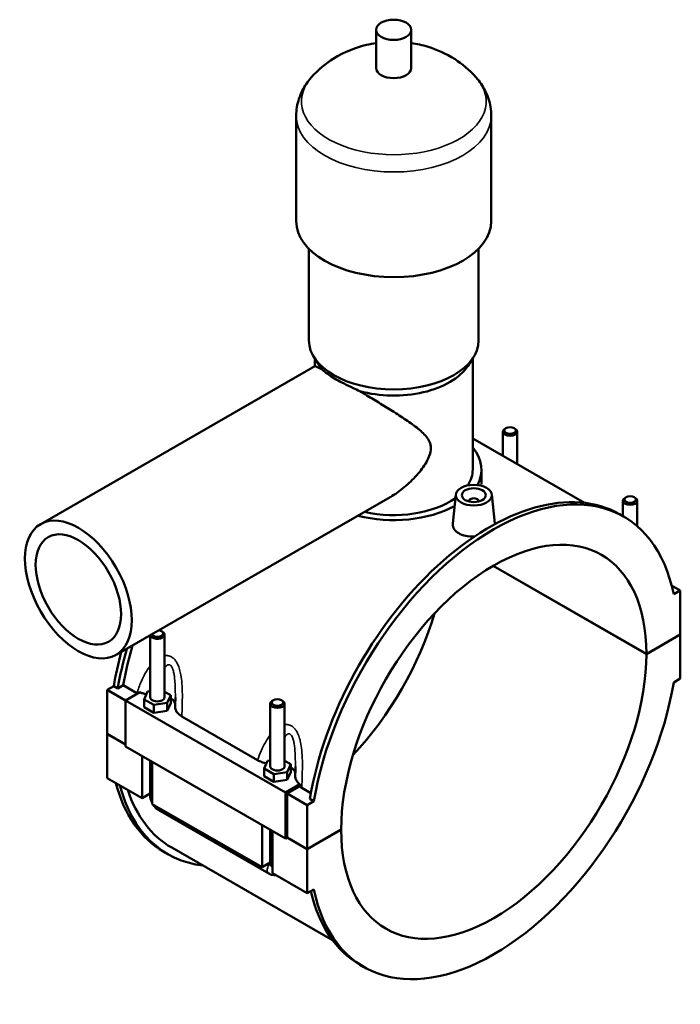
# Model space of a CAD drawing. Header units: millimetres. Extents: x 0 to 989, y -206 to 1211.
# Tile 8 of 8: x 714 to 989, y 715 to 1126. Entities that reach past the tile are written whole.
import ezdxf

# ---------------------------------------------------------------- set-up
doc = ezdxf.new("R2010")
doc.units = ezdxf.units.MM
doc.layers.add('Visible (ISO)', color=7, linetype='Continuous', lineweight=50)
doc.layers.add('Visible Narrow (ISO)', color=7, linetype='Continuous', lineweight=35)

msp = doc.modelspace()

# ---------------------------------------------------------------- linework, layer by layer
at = {"layer": 'Visible (ISO)'}
for p, q in [((862.1986, 1106.088), (862.1986, 1122.0466)), ((876.8386, 1106.088), (876.8386, 1122.0466)), ((828.8519, 1042.254), (828.8519, 1086.1399)), ((910.1853, 1042.254), (910.1853, 1086.1399)), ((834.1386, 992.3836), (834.1386, 1030.7075)), ((904.8986, 992.3836), (904.8986, 1030.7075)), ((838.6891, 981.7133), (836.4054, 985.2081)), ((836.5786, 981.6407), (836.5786, 984.9431)), ((900.3481, 981.7133), (902.6318, 985.2081)), ((902.4586, 938.5236), (902.4586, 984.9431)), ((722.2772, 915.8189), (836.6113, 981.6596)), ((915.0261, 944.2914), (915.0261, 954.3521)), ((916.3225, 955.8161), (915.8966, 955.5689)), ((919.7297, 955.8161), (920.1556, 955.5689)), ((921.0261, 940.8363), (921.0261, 954.3521)), ((902.4586, 951.5286), (949.0992, 924.6701)), ((906.1186, 932.4329), (906.1186, 938.5236)), ((753.7162, 861.2242), (868.0504, 927.0648)), ((895.4083, 928.138), (894.1106, 916.0343)), ((900.894, 925.2329), (900.894, 925.4192)), ((904.894, 925.2329), (904.894, 925.4192)), ((910.3798, 928.138), (911.6815, 915.9972)), ((965.0893, 925.5226), (965.0893, 919.1073)), ((966.3857, 926.9866), (965.9598, 926.7395)), ((969.7929, 926.9866), (970.2188, 926.7395)), ((971.0893, 925.5226), (971.0893, 914.87)), ((965.3624, 918.95), (963.6937, 919.911)), ((974.8775, 861.568), (910.9564, 898.3777)), ((911.0271, 898.4187), (974.8775, 861.6498)), ((985.4073, 890.2278), (989.0196, 888.1476)), ((989.0196, 888.1476), (986.2616, 886.5593)), ((989.0196, 869.7937), (989.0196, 888.1476)), ((772.6515, 871.1194), (773.0774, 870.8722)), ((767.9479, 869.4196), (767.9479, 843.5347)), ((773.9479, 869.6554), (773.9479, 843.5347)), ((974.8775, 861.6498), (989.0196, 869.7937)), ((989.0196, 869.7119), (974.8775, 861.568)), ((988.9486, 869.7528), (989.0196, 869.7119)), ((989.0196, 851.358), (989.0196, 869.7119)), ((986.2616, 849.7697), (989.0196, 851.358)), ((750.0175, 846.6136), (752.7756, 848.2019)), ((750.0175, 846.6136), (757.6543, 842.2159)), ((750.0175, 828.2597), (750.0175, 846.6136)), ((754.4444, 847.2409), (752.7756, 848.2019)), ((756.7293, 848.5568), (754.4444, 847.2409)), ((762.4273, 845.2755), (756.7293, 848.5568)), ((763.6215, 845.6554), (757.6543, 842.2191)), ((757.6543, 842.2191), (824.4052, 803.7798)), ((757.6543, 842.2191), (757.6543, 823.0476)), ((765.3711, 842.6742), (766.8654, 845.8857)), ((765.3711, 839.404), (765.3711, 842.6742)), ((769.4536, 840.3233), (765.3711, 842.6742)), ((766.8654, 845.8857), (767.9479, 846.0527)), ((773.9479, 845.8791), (776.5247, 844.3952)), ((776.5247, 844.3952), (775.0304, 841.1838)), ((776.5247, 841.1251), (776.5247, 844.3952)), ((819.3075, 842.2899), (818.8816, 842.0428)), ((822.7146, 842.2899), (823.1405, 842.0428)), ((765.3711, 839.404), (769.4536, 837.0531)), ((775.0304, 841.1838), (769.4536, 840.3233)), ((769.4536, 837.0531), (769.4536, 840.3233)), ((775.0304, 837.9136), (775.0304, 841.1838)), ((775.0304, 837.9136), (776.5247, 841.1251)), ((818.0111, 814.7053), (818.0111, 840.8259)), ((824.0111, 814.7053), (824.0111, 840.8259)), ((769.4536, 837.0531), (775.0304, 837.9136)), ((781.1168, 835.5128), (812.7595, 817.291)), ((750.0175, 828.2597), (757.6543, 823.862)), ((750.0175, 828.178), (750.0885, 828.2188)), ((750.0175, 809.824), (750.0175, 828.178)), ((757.6543, 823.7802), (750.0175, 828.178)), ((757.6543, 823.0476), (824.4052, 784.6083)), ((764.5839, 801.4358), (764.5839, 819.0571)), ((767.9479, 817.1199), (767.9479, 802.6574)), ((768.8266, 816.6139), (768.8266, 798.9926)), ((815.4343, 813.8448), (816.9286, 817.0562)), ((815.4343, 810.5746), (815.4343, 813.8448)), ((819.5168, 811.4938), (815.4343, 813.8448)), ((816.9286, 817.0562), (818.0111, 817.2233)), ((824.0111, 817.0496), (826.5878, 815.5658)), ((826.5878, 815.5658), (825.0935, 812.3543)), ((826.5878, 812.2956), (826.5878, 815.5658)), ((750.0175, 809.824), (764.5839, 801.4358)), ((815.4343, 810.5746), (819.5168, 808.2236)), ((825.0935, 812.3543), (819.5168, 811.4938)), ((819.5168, 808.2236), (819.5168, 811.4938)), ((825.0935, 809.0841), (825.0935, 812.3543)), ((825.0935, 809.0841), (826.5878, 812.2956)), ((819.5168, 808.2236), (825.0935, 809.0841)), ((824.4052, 803.7798), (830.3724, 807.2161)), ((830.2304, 806.3168), (825.1123, 803.3695)), ((834.9639, 803.5045), (831.1325, 805.7108)), ((767.9479, 803.373), (764.5839, 801.4358)), ((824.4052, 784.6083), (824.4052, 803.7798)), ((825.1123, 803.3695), (833.4561, 798.5645)), ((825.1123, 803.3695), (825.1123, 785.0155)), ((768.8266, 798.9926), (814.6471, 772.6063)), ((836.2142, 800.1528), (833.4561, 798.5645)), ((833.4561, 798.5645), (833.4561, 780.2106)), ((836.2142, 800.1528), (834.5454, 801.1138)), ((771.5721, 796.3834), (817.3926, 769.9971)), ((814.6471, 772.6063), (814.6471, 790.2276)), ((818.0111, 773.8279), (818.0111, 788.2905)), ((818.8897, 787.7845), (818.8897, 770.1632)), ((825.1123, 785.0155), (824.4052, 784.6083)), ((833.4561, 780.1289), (825.0413, 784.9746)), ((825.1123, 785.0155), (833.4561, 780.2106)), ((833.4561, 780.2106), (847.5983, 788.3545)), ((847.5983, 788.2728), (833.4561, 780.1289)), ((847.5273, 788.3137), (847.5983, 788.2728)), ((776.92, 780.7981), (844.003, 742.1676)), ((775.3435, 778.0606), (773.6748, 779.0216)), ((833.4561, 780.1289), (833.4561, 761.7749)), ((818.0111, 774.5435), (814.6471, 772.6063)), ((818.8897, 770.1632), (833.4561, 761.7749)), ((833.4561, 761.7749), (836.2142, 763.3632)), ((857.1134, 730.9725), (855.4446, 731.9335))]:
    msp.add_line(p, q, dxfattribs=at)
for centre, major_axis, ratio in [((869.5186, 1122.0466), (7.32, 0), 0.5758617), ((918.0261, 954.8426), (2.4, 0), 0.5758617), ((902.894, 927.8718), (7.5, 0), 0.5758617), ((902.894, 927.8718), (5, 0), 0.5758617), ((968.0893, 926.0131), (2.4, 0), 0.5758617), ((737.9967, 888.5216), (15.7195, -27.2974), 0.57809312), ((737.9967, 888.5216), (12.5756, -21.8379), 0.57809312), ((821.0111, 841.3164), (2.4, 0), 0.5758617)]:
    msp.add_ellipse(centre, major_axis=major_axis, ratio=ratio, dxfattribs=at)
for centre, major_axis, ratio, start_param, end_param in [((869.5186, 1106.088), (-7.32, 0), 0.5758617, 0, 3.14159265), ((869.5186, 1042.254), (-40.6667, 0), 0.5758617, 0, 3.14159265), ((869.5186, 992.3836), (-35.38, 0), 0.5758617, 0, 3.14159265), ((869.5186, 988.3939), (-32.94, 0), 0.5758617, 0.3599086, 0.44518137), ((869.5186, 988.3939), (32.94, 0), 0.5758617, 4.26720761, 5.92327671), ((918.0261, 954.3521), (-3, 0), 0.5758617, 5.50163969, 10.20632358), ((869.5186, 938.5236), (36.6, 0), 0.5758617, 5.97374107, 6.73421212), ((869.5186, 938.5236), (32.94, 0), 0.5758617, 5.92920444, 6.28318531), ((911.2379, 824.9613), (54.1245, 93.9888), 0.57809312, 5.70482266, 8.42847686), ((909.5691, 825.9222), (54.1245, 93.9888), 0.57809312, 0, 2.14529155), ((869.5186, 938.5236), (32.94, 0), 0.5758617, 4.33374736, 5.60901811), ((902.894, 925.4192), (-2, 0), 0.5758617, 2.97290348, 6.45187448), ((968.0893, 925.5226), (-3, 0), 0.5758617, 5.50163969, 10.20632358), ((869.5186, 938.5236), (36.6, 0), 0.5758617, 4.29104897, 5.47844432), ((911.2379, 824.9613), (44.9129, 77.9925), 0.57809312, 5.49640899, 8.63689053), ((827.7993, 873.0104), (44.9129, 77.9925), 0.57809312, 4.32343968, 5.10133828), ((770.9479, 870.1459), (-2.4, 0), 0.5758617, 0.2475207, 4.46486828), ((770.9479, 869.6554), (3, 0), 0.5758617, 3.27013943, 7.06473092), ((829.4681, 872.0494), (54.1245, 93.9888), 0.57809312, 1.97538113, 2.14529155), ((829.4681, 872.0494), (-52.5481, -91.2512), 0.57809312, 5.10500154, 5.28051791), ((827.7993, 873.0104), (-54.1245, -93.9888), 0.57809312, 5.14019847, 5.28688421), ((911.2379, 824.9613), (-44.9129, -77.9925), 0.57809312, 5.49640899, 8.63689053), ((911.2379, 824.9613), (-54.1245, -93.9888), 0.57809312, 5.70482266, 8.42847686), ((770.9479, 843.5347), (-3, 0), 0.5758617, 0, 3.14159267), ((770.9479, 840.2645), (7.5, 0), 0.5758617, 0.09465007, 0.73240258), ((821.0111, 840.8259), (3, 0), 0.5758617, 2.36004704, 7.06473092), ((821.0111, 814.7053), (-3, 0), 0.5758617, 0, 3.14159267), ((821.0111, 811.4351), (7.5, 0), 0.5758617, 0.09465007, 0.73240258), ((827.7993, 873.0104), (-54.1245, -93.9888), 0.57809312, 5.75305107, 6.28318531), ((829.4681, 872.0494), (-54.1245, -93.9888), 0.57809312, 5.75305107, 6.52513039), ((829.4681, 872.0494), (-52.5481, -91.2512), 0.57809312, 5.80671946, 6.28318531), ((909.5691, 825.9222), (-54.1245, -93.9888), 0.57809312, 5.72703421, 6.28318531)]:
    msp.add_ellipse(centre, major_axis=major_axis, ratio=ratio, start_param=start_param, end_param=end_param, dxfattribs=at)
for points, knots in [([(862.1986, 1116.5196), (860.8667, 1116.3204), (859.5233, 1116.0637), (853.7844, 1114.7), (849.1938, 1113.0441), (841.281, 1108.035), (838.1395, 1105.5582), (835.1277, 1102.1228)], [7.322693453, 7.322693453, 7.322693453, 7.322693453, 7.459938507, 7.459938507, 7.901244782, 7.901244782, 8.171849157, 8.171849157, 8.171849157, 8.171849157]), ([(903.9095, 1102.1228), (901.0052, 1105.4355), (897.978, 1107.8564), (891.1599, 1112.2573), (887.4372, 1113.8257), (881.4758, 1115.6623), (879.14, 1116.1754), (876.8386, 1116.5196)], [5.965317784, 5.965317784, 5.965317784, 5.965317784, 6.226260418, 6.226260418, 6.577325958, 6.577325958, 6.814473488, 6.814473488, 6.814473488, 6.814473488]), ([(835.1277, 1102.1228), (834.4034, 1101.2967), (833.7181, 1100.4191), (832.4487, 1098.5567), (831.8647, 1097.5717), (830.8274, 1095.4985), (830.3744, 1094.4102), (829.6314, 1092.1491), (829.3418, 1090.9763), (828.9519, 1088.5822), (828.8519, 1087.3611), (828.8519, 1086.1399)], [1.88866385, 1.88866385, 1.88866385, 1.88866385, 1.982169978, 1.982169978, 2.075676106, 2.075676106, 2.169182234, 2.169182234, 2.262688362, 2.262688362, 2.35619449, 2.35619449, 2.35619449, 2.35619449]), ([(910.1853, 1086.1399), (910.1853, 1087.3611), (910.0853, 1088.5822), (909.6954, 1090.9763), (909.4058, 1092.1491), (908.6628, 1094.4102), (908.2098, 1095.4985), (907.1725, 1097.5717), (906.5885, 1098.5567), (905.3191, 1100.4191), (904.6338, 1101.2967), (903.9095, 1102.1228)], [5.497787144, 5.497787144, 5.497787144, 5.497787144, 5.591293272, 5.591293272, 5.6847994, 5.6847994, 5.778305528, 5.778305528, 5.871811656, 5.871811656, 5.965317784, 5.965317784, 5.965317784, 5.965317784]), ([(836.6113, 981.6596), (836.6878, 981.7035), (836.9057, 981.6513), (837.7163, 981.306), (838.3138, 981.0102), (839.3262, 980.4746), (839.5507, 980.3544), (839.7892, 980.2255)], [2.96712239, 2.96712239, 2.96712239, 2.96712239, 3.6047836, 3.6047836, 4.24970138, 4.24970138, 4.41896509, 4.41896509, 4.41896509, 4.41896509]), ([(839.7892, 980.2255), (840.0594, 979.9467), (840.3899, 979.6474), (841.3433, 978.8717), (842.0332, 978.3734), (843.634, 977.3184), (844.5452, 976.7616), (846.5077, 975.6315), (847.6075, 975.0303), (849.9775, 973.7985), (851.2477, 973.1681), (853.4681, 972.1162), (854.3993, 971.6889), (855.3339, 971.2739)], [2.4086649, 2.4086649, 2.4086649, 2.4086649, 2.69833985, 2.69833985, 3.11464176, 3.11464176, 3.53094368, 3.53094368, 3.9472456, 3.9472456, 4.36354752, 4.36354752, 4.65322247, 4.65322247, 4.65322247, 4.65322247]), ([(855.3339, 971.2739), (855.8337, 970.9777), (856.3367, 970.6789), (858.7647, 969.2333), (860.718, 968.0602), (864.5255, 965.7454), (866.3796, 964.6035), (870.0928, 962.2734), (872.0565, 961.0143), (875.7769, 958.5171), (877.5351, 957.2807), (880.6728, 954.8115), (882.0472, 953.5985), (883.6471, 951.6045), (884.1009, 950.9112), (884.7671, 949.3683), (884.9809, 948.5191), (884.9809, 946.5025), (884.7671, 945.5208), (884.1009, 943.5882), (883.6471, 942.6379), (882.0472, 939.809), (880.6728, 937.962), (877.5351, 934.3936), (875.7769, 932.6934), (872.0565, 929.6189), (870.0928, 928.2457), (868.0893, 927.0873), (868.0698, 927.076), (868.0504, 927.0648)], [-15.49803894, -15.49803894, -15.49803894, -15.49803894, -15.32877523, -15.32877523, -14.68385745, -14.68385745, -14.03893968, -14.03893968, -13.29897322, -13.29897322, -12.55900676, -12.55900676, -11.81904031, -11.81904031, -11.44905708, -11.44905708, -11.07907385, -11.07907385, -10.70909062, -10.70909062, -10.33910739, -10.33910739, -9.59914093, -9.59914093, -8.85917447, -8.85917447, -8.11920802, -8.11920802, -8.11195145, -8.11195145, -8.11195145, -8.11195145]), ([(903.2492, 910.6518), (903.1279, 910.6444), (903.0074, 910.6386), (901.7824, 910.5944), (900.6027, 910.6791), (898.4318, 911.1365), (897.4407, 911.5102), (896.6584, 911.9606), (895.8762, 912.4111), (895.1998, 912.9978), (894.306, 914.3051), (894.0886, 915.025), (894.0924, 915.81), (894.0988, 915.9218), (894.1113, 916.0342)], [4.60809194, 4.60809194, 4.60809194, 4.60809194, 4.64403582, 4.64403582, 4.97591261, 4.97591261, 5.30778941, 5.30778941, 5.30778941, 5.6396662, 5.6396662, 5.97154299, 5.97154299, 6.02593642, 6.02593642, 6.02593642, 6.02593642]), ([(763.6215, 845.6554), (764.0004, 845.4895), (764.4013, 845.3408), (765.3167, 845.0555), (765.8362, 844.927), (766.3722, 844.8256)], [-0.711237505, -0.711237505, -0.711237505, -0.711237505, -0.568203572, -0.568203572, -0.398798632, -0.398798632, -0.398798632, -0.398798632]), ([(778.4479, 843.4171), (778.4479, 843.1586), (778.4469, 842.8992), (778.4429, 842.3788), (778.44, 842.1178), (778.4326, 841.5945), (778.4281, 841.3323), (778.4175, 840.8067), (778.4116, 840.5434), (778.3983, 840.0161), (778.3911, 839.752), (778.3833, 839.4877)], [5.294092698, 5.294092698, 5.294092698, 5.294092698, 5.380937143, 5.380937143, 5.467781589, 5.467781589, 5.554626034, 5.554626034, 5.64147048, 5.64147048, 5.728314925, 5.728314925, 5.728314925, 5.728314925]), ([(778.3833, 839.4877), (778.3738, 839.1636), (778.4119, 838.8393), (778.6228, 838.0552), (778.8473, 837.6024), (779.6322, 836.5529), (780.2899, 835.989), (781.1168, 835.5128)], [-0.763763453, -0.763763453, -0.763763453, -0.763763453, -0.594880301, -0.594880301, -0.350836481, -0.350836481, 0, 0, 0, 0]), ([(812.7595, 817.291), (813.2844, 816.9887), (813.8719, 816.725), (815.115, 816.2936), (815.7619, 816.1236), (816.4353, 815.9961)], [-0.834632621, -0.834632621, -0.834632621, -0.834632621, -0.611737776, -0.611737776, -0.398919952, -0.398919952, -0.398919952, -0.398919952]), ([(828.5111, 814.5876), (828.5111, 814.3291), (828.51, 814.0697), (828.5061, 813.5493), (828.5032, 813.2883), (828.4958, 812.7651), (828.4912, 812.5028), (828.4807, 811.9773), (828.4747, 811.714), (828.4615, 811.1866), (828.4543, 810.9226), (828.4465, 810.6582)], [5.294092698, 5.294092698, 5.294092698, 5.294092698, 5.380937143, 5.380937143, 5.467781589, 5.467781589, 5.554626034, 5.554626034, 5.64147048, 5.64147048, 5.728314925, 5.728314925, 5.728314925, 5.728314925]), ([(828.4465, 810.6582), (828.4391, 810.4054), (828.4606, 810.1524), (828.5908, 809.5086), (828.7411, 809.1219), (829.2872, 808.1963), (829.7619, 807.6785), (830.3724, 807.2161)], [-0.691006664, -0.691006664, -0.691006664, -0.691006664, -0.559279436, -0.559279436, -0.353660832, -0.353660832, -0.050360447, -0.050360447, -0.050360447, -0.050360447]), ([(767.9479, 802.6574), (767.9479, 802.1288), (768.0177, 801.6225), (768.2539, 800.6462), (768.4211, 800.1761), (768.6912, 799.5907), (768.7571, 799.4577), (768.8266, 799.3266)], [1.570796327, 1.570796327, 1.570796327, 1.570796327, 1.884955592, 1.884955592, 2.199114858, 2.199114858, 2.293118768, 2.293118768, 2.293118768, 2.293118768]), ([(769.1142, 798.827), (769.1963, 798.6953), (769.2823, 798.5658), (769.6582, 798.0336), (769.9818, 797.6537), (770.7097, 796.961), (771.1136, 796.6474), (771.5721, 796.3834)], [2.414901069, 2.414901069, 2.414901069, 2.414901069, 2.513274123, 2.513274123, 2.827433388, 2.827433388, 3.141592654, 3.141592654, 3.141592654, 3.141592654]), ([(817.3926, 769.9971), (817.8512, 769.7331), (818.3665, 769.5159), (819.3786, 769.3132), (819.841, 769.2816), (820.3236, 769.3375)], [3.141592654, 3.141592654, 3.141592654, 3.141592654, 3.455751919, 3.455751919, 3.680657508, 3.680657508, 3.680657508, 3.680657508])]:
    msp.add_open_spline(points, degree=3, knots=knots, dxfattribs=at)
for points in [[(911.6808, 915.9972), (911.6888, 915.9254), (911.6936, 915.8539), (911.6955, 915.783)], [(762.7002, 845.1248), (762.6075, 845.1739), (762.5165, 845.2242), (762.4273, 845.2755)], [(830.3724, 807.2161), (830.3238, 806.9159), (830.2764, 806.616), (830.2304, 806.3168)], [(831.1325, 805.7108), (830.8046, 805.8997), (830.5033, 806.1023), (830.2304, 806.3168)]]:
    msp.add_open_spline(points, degree=3, dxfattribs=at)
at = {"layer": 'Visible Narrow (ISO)'}
for centre, major_axis, ratio, start_param, end_param in [((869.5186, 1092.1243), (-38.5253, 0), 0.5758617, 5.81565467, 9.8923086), ((869.5186, 1086.1399), (-40.6667, 0), 0.5758617, 0, 3.14159265), ((770.9479, 802.6574), (-3, 0), 0.5758617, 0, 0.78539816), ((773.0692, 798.9831), (-1.4971, -2.5998), 0.57809312, 5.49200086, 6.28318531), ((818.8897, 772.5969), (-1.4971, -2.5998), 0.57809312, 4.35213569, 6.28318531), ((821.0111, 773.8279), (-3, 0), 0.5758617, 0, 0.78539816)]:
    msp.add_ellipse(centre, major_axis=major_axis, ratio=ratio, start_param=start_param, end_param=end_param, dxfattribs=at)
for points, knots in [([(781.1168, 835.5128), (781.1902, 837.0454), (781.2569, 838.5966), (781.3467, 841.6483), (781.3722, 843.1467), (781.3485, 846.1998), (781.2982, 847.7563), (781.0793, 850.5012), (780.9404, 851.6925), (780.5934, 853.6287), (780.4243, 854.3881), (779.9832, 855.9275), (779.7025, 856.7031), (779.1204, 857.9069), (778.853, 858.3672), (778.243, 859.2124), (777.8977, 859.5937), (777.3019, 860.0939), (777.0714, 860.2561), (776.8327, 860.3935), (776.5941, 860.5309), (776.3475, 860.6435), (775.6661, 860.8788), (775.2216, 860.9523), (774.4996, 860.9614), (774.2229, 860.939), (773.948, 860.8938)], [-5.91578166, -5.91578166, -5.91578166, -5.91578166, -5.46776788, -5.46776788, -5.04348917, -5.04348917, -4.60870596, -4.60870596, -4.27336837, -4.27336837, -4.05161654, -4.05161654, -3.80863788, -3.80863788, -3.64182572, -3.64182572, -3.46923392, -3.46923392, -3.3680034, -3.3680034, -3.3680034, -3.26677288, -3.26677288, -3.09418108, -3.09418108, -2.98727215, -2.98727215, -2.98727215, -2.98727215]), ([(767.9479, 856.5779), (767.2078, 855.6335), (766.5365, 854.6102), (765.278, 852.4147), (764.6975, 851.236), (763.5032, 848.4823), (762.9259, 846.8893), (762.4273, 845.2755)], [-2.0935882, -2.0935882, -2.0935882, -2.0935882, -1.69251763, -1.69251763, -1.26823891, -1.26823891, -0.72520841, -0.72520841, -0.72520841, -0.72520841]), ([(773.9479, 855.7819), (774.2033, 856.1488), (774.471, 856.4623), (774.9362, 856.8554), (775.1294, 856.977), (775.5228, 857.1255), (775.7229, 857.1486), (776.031, 857.0903), (776.1427, 857.0482), (776.2512, 856.9858), (776.3597, 856.9233), (776.4648, 856.8404), (776.7373, 856.5644), (776.8961, 856.3347), (777.1786, 855.7969), (777.3033, 855.4922), (777.5769, 854.6731), (777.7108, 854.1273), (777.9242, 853.0195), (778.0075, 852.4627), (778.1821, 851.0228), (778.2557, 850.1188), (778.379, 848.0046), (778.4151, 846.783), (778.4436, 844.8436), (778.448, 844.1313), (778.448, 843.4171)], [2.68480602, 2.68480602, 2.68480602, 2.68480602, 2.92736892, 2.92736892, 3.09418108, 3.09418108, 3.26677288, 3.26677288, 3.3680034, 3.3680034, 3.3680034, 3.46923392, 3.46923392, 3.64182572, 3.64182572, 3.80863788, 3.80863788, 4.05161654, 4.05161654, 4.27336837, 4.27336837, 4.60870596, 4.60870596, 5.04348917, 5.04348917, 5.2940927, 5.2940927, 5.2940927, 5.2940927]), ([(831.1325, 805.7108), (831.2245, 807.5588), (831.3103, 809.4348), (831.4099, 812.8188), (831.4354, 814.3172), (831.4117, 817.3703), (831.3613, 818.9268), (831.1425, 821.6717), (831.0036, 822.863), (830.6565, 824.7993), (830.4875, 825.5586), (830.0464, 827.098), (829.7657, 827.8737), (829.1836, 829.0774), (828.9162, 829.5378), (828.3061, 830.383), (827.9609, 830.7642), (827.3651, 831.2644), (827.1345, 831.4267), (826.8959, 831.5641), (826.6573, 831.7015), (826.4107, 831.814), (825.7293, 832.0493), (825.2847, 832.1229), (824.5627, 832.1319), (824.2861, 832.1096), (824.0111, 832.0644)], [-6.01079839, -6.01079839, -6.01079839, -6.01079839, -5.46776788, -5.46776788, -5.04348917, -5.04348917, -4.60870596, -4.60870596, -4.27336837, -4.27336837, -4.05161654, -4.05161654, -3.80863788, -3.80863788, -3.64182572, -3.64182572, -3.46923392, -3.46923392, -3.3680034, -3.3680034, -3.3680034, -3.26677288, -3.26677288, -3.09418108, -3.09418108, -2.98727215, -2.98727215, -2.98727215, -2.98727215]), ([(818.0111, 827.7485), (817.2709, 826.804), (816.5997, 825.7807), (815.3411, 823.5853), (814.7606, 822.4065), (813.6837, 819.9233), (813.194, 818.6156), (812.7595, 817.291)], [-2.0935882, -2.0935882, -2.0935882, -2.0935882, -1.69251763, -1.69251763, -1.26823891, -1.26823891, -0.82022514, -0.82022514, -0.82022514, -0.82022514]), ([(824.0111, 826.9524), (824.2664, 827.3193), (824.5342, 827.6329), (824.9994, 828.0259), (825.1926, 828.1475), (825.5859, 828.2961), (825.786, 828.3191), (826.0941, 828.2608), (826.2059, 828.2188), (826.3144, 828.1563), (826.4228, 828.0939), (826.5279, 828.011), (826.8004, 827.735), (826.9593, 827.5052), (827.2418, 826.9675), (827.3665, 826.6628), (827.6401, 825.8436), (827.7739, 825.2979), (827.9873, 824.1901), (828.0707, 823.6333), (828.2453, 822.1934), (828.3189, 821.2894), (828.4421, 819.1752), (828.4783, 817.9535), (828.5068, 816.0142), (828.5111, 815.3019), (828.5111, 814.5877)], [2.68480602, 2.68480602, 2.68480602, 2.68480602, 2.92736892, 2.92736892, 3.09418108, 3.09418108, 3.26677288, 3.26677288, 3.3680034, 3.3680034, 3.3680034, 3.46923392, 3.46923392, 3.64182572, 3.64182572, 3.80863788, 3.80863788, 4.05161654, 4.05161654, 4.27336837, 4.27336837, 4.60870596, 4.60870596, 5.04348917, 5.04348917, 5.2940927, 5.2940927, 5.2940927, 5.2940927])]:
    msp.add_open_spline(points, degree=3, knots=knots, dxfattribs=at)

doc.saveas('drawing.dxf')
